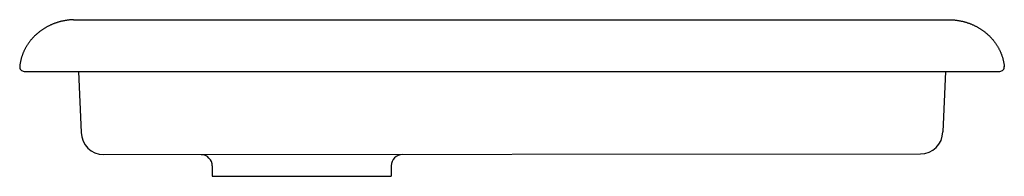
# Model space of a CAD drawing. Header units: millimetres. Extents: x 0 to 0.44, y -0.047 to 0.023.
import ezdxf

# ---------------------------------------------------------------- set-up
doc = ezdxf.new("R2010")
doc.units = ezdxf.units.MM
doc.layers.add('BLOCKS', color=3, linetype='Continuous')

msp = doc.modelspace()

# ---------------------------------------------------------------- linework, layer by layer
at = {"layer": 'BLOCKS'}
for p, q in [((0.02407705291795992, 0.02308886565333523), (0.4159589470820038, 0.02308886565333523)), ((0.002016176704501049, 0), (0.4369006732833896, 0)), ((0.02621265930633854, 0), (0.02748539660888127, -0.0273000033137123)), ((0.4138233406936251, 0), (0.4125532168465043, -0.02699753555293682)), ((0.4369006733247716, 0), (0.4380198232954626, 0)), ((0.03747128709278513, -0.03721359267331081), (0.4025673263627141, -0.03691112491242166)), ((0.08606259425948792, -0.04227347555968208), (0.08606259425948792, -0.04691113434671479)), ((0.1660625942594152, -0.04222913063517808), (0.1660625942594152, -0.04691113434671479)), ((0.08606259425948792, -0.04691113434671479), (0.1660625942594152, -0.04691113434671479))]:
    msp.add_line(p, q, dxfattribs=at)
for points in [[(0.02399600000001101, 0.02308586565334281, 0), (0.02371299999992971, 0.02307386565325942, 0), (0.02343099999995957, 0.02305886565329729, 0), (0.02314799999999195, 0.02304086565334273, 0), (0.02286600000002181, 0.02301986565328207, 0), (0.02258499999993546, 0.02299686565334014, 0), (0.02230299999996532, 0.02296986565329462, 0), (0.02202199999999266, 0.02293986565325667, 0), (0.02174200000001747, 0.02290786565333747, 0), (0.02146199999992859, 0.02287286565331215, 0), (0.0211819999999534, 0.02283386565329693, 0), (0.02090199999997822, 0.02279286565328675, 0), (0.02062399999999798, 0.02274886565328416, 0), (0.02034600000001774, 0.02270186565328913, 0), (0.0200680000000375, 0.02265186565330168, 0), (0.01979099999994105, 0.02259986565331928, 0), (0.01951499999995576, 0.02254386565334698, 0), (0.01923899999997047, 0.02248586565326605, 0), (0.01896399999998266, 0.02242386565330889, 0), (0.01868999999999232, 0.02235986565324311, 0), (0.01841699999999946, 0.02229286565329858, 0), (0.0181440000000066, 0.02222286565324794, 0), (0.01787200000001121, 0.02215086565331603, 0), (0.01760200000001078, 0.02207486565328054, 0), (0.01733200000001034, 0.0219968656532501, 0), (0.01706300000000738, 0.02191586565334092, 0), (0.01679500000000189, 0.02183186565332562, 0), (0.01652899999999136, 0.02174586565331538, 0), (0.01626299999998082, 0.02165586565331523, 0), (0.01599799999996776, 0.02156386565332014, 0), (0.01573499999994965, 0.02146986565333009, 0), (0.01547299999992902, 0.02137186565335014, 0), (0.01521200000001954, 0.02127186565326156, 0), (0.01495199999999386, 0.02116886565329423, 0), (0.01469299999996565, 0.02106286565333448, 0), (0.01443599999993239, 0.0209548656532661, 0), (0.0141800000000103, 0.02084386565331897, 0), (0.01392599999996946, 0.02072986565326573, 0), (0.01367299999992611, 0.02061386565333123, 0), (0.01342099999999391, 0.02049486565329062, 0), (0.01317099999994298, 0.02037386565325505, 0), (0.01292200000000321, 0.02024986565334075, 0), (0.0126749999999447, 0.02012286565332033, 0), (0.01242999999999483, 0.01999386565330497, 0), (0.01218599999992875, 0.01986186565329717, 0), (0.01194299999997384, 0.01972786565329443, 0), (0.01170300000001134, 0.01959186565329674, 0), (0.01146399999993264, 0.01945186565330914, 0), (0.01122699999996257, 0.01931086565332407, 0), (0.01099099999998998, 0.01916686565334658, 0), (0.01075700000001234, 0.01901986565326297, 0), (0.01052500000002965, 0.0188708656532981, 0), (0.01029499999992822, 0.01871986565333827, 0), (0.01006699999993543, 0.01856586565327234, 0), (0.009840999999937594, 0.01840986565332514, 0), (0.00961599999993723, 0.01825186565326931, 0), (0.009393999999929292, 0.01809086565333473, 0), (0.009173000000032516, 0.01792786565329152, 0), (0.00895500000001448, 0.01776286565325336, 0), (0.008737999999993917, 0.01759486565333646, 0), (0.008523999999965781, 0.01742486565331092, 0), (0.008311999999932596, 0.01725286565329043, 0), (0.008102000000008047, 0.01707886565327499, 0), (0.007893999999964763, 0.0169028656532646, 0), (0.007688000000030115, 0.01672386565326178, 0), (0.007483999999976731, 0.01654386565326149, 0), (0.00728300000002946, 0.01636086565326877, 0), (0.007083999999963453, 0.01617586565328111, 0), (0.006887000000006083, 0.01598886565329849, 0), (0.006691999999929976, 0.01579986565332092, 0), (0.006499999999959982, 0.01560986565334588, 0), (0.006309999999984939, 0.01541686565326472, 0), (0.006122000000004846, 0.0152218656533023, 0), (0.005937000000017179, 0.01502486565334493, 0), (0.005755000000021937, 0.0148268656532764, 0), (0.005574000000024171, 0.01462586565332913, 0), (0.00539600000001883, 0.0144238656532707, 0), (0.005221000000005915, 0.01421886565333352, 0), (0.005047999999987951, 0.01401286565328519, 0), (0.004877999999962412, 0.01380586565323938, 0), (0.004709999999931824, 0.01359586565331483, 0), (0.004545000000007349, 0.01338486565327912, 0), (0.004382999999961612, 0.01317186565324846, 0), (0.004223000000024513, 0.01295686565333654, 0), (0.004064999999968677, 0.01274086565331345, 0), (0.003911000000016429, 0.01252286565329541, 0), (0.003758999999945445, 0.0123038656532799, 0), (0.003609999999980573, 0.01208286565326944, 0), (0.003463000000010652, 0.01185986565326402, 0), (0.003319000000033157, 0.01163586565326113, 0), (0.0031779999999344, 0.0114098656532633, 0), (0.003039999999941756, 0.01118286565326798, 0), (0.002903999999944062, 0.01095486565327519, 0), (0.00277199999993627, 0.01072486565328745, 0), (0.002642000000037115, 0.01049386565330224, 0), (0.002515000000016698, 0.01026186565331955, 0), (0.002389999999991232, 0.01002786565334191, 0), (0.002268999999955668, 0.009792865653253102, 0), (0.002151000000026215, 0.009555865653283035, 0), (0.002034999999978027, 0.009318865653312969, 0), (0.001923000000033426, 0.009079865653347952, 0), (0.001812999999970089, 0.008839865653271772, 0), (0.001706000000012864, 0.008598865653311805, 0), (0.001601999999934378, 0.008356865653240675, 0), (0.001500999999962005, 0.008113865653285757, 0), (0.001403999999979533, 0.007869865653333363, 0), (0.001308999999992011, 0.007624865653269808, 0), (0.001216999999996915, 0.007378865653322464, 0), (0.001127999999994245, 0.007131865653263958, 0), (0.001041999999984, 0.006883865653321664, 0), (0.0009599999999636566, 0.006634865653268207, 0), (0.0008799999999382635, 0.006384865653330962, 0), (0.000803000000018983, 0.006134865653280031, 0), (0.0007299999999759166, 0.005882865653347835, 0), (0.0006589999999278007, 0.005630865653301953, 0), (0.0005919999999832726, 0.005378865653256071, 0), (0.0005280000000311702, 0.005124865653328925, 0), (0.0004659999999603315, 0.004870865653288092, 0), (0.0004079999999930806, 0.004615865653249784, 0), (0.0003530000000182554, 0.004360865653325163, 0), (0.0003020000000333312, 0.00410486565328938, 0), (0.0002529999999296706, 0.003848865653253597, 0), (0.0002069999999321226, 0.003591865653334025, 0), (0.0001650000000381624, 0.003334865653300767, 0), (0.0001260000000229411, 0.003076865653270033, 0), (9.000000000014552e-05, 0.0028188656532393, 0), (5.699999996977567e-05, 0.002560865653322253, 0), (2.699999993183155e-05, 0.002301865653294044, 0), (0, 0.002042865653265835, 0)], [(0.4160399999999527, 0.02308586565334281, 0), (0.416323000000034, 0.02307386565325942, 0), (0.4166050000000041, 0.02305886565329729, 0), (0.4168879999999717, 0.02304086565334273, 0), (0.4171699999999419, 0.02301986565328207, 0), (0.4174510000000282, 0.02299686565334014, 0), (0.4177329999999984, 0.02296986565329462, 0), (0.418013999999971, 0.02293986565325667, 0), (0.4182939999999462, 0.02290786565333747, 0), (0.4185740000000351, 0.02287286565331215, 0), (0.4188540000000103, 0.02283386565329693, 0), (0.4191339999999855, 0.02279286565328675, 0), (0.4194119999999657, 0.02274886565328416, 0), (0.4196899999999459, 0.02270186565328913, 0), (0.4199679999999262, 0.02265186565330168, 0), (0.4202450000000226, 0.02259986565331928, 0), (0.4205210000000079, 0.02254386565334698, 0), (0.4207969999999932, 0.02248586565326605, 0), (0.421071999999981, 0.02242386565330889, 0), (0.4213459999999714, 0.02235986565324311, 0), (0.4216189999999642, 0.02229286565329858, 0), (0.4218919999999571, 0.02222286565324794, 0), (0.4221639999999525, 0.02215086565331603, 0), (0.4224339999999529, 0.02207486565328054, 0), (0.4227039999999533, 0.0219968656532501, 0), (0.4229729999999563, 0.02191586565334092, 0), (0.4232409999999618, 0.02183186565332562, 0), (0.4235069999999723, 0.02174586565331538, 0), (0.4237729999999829, 0.02165586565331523, 0), (0.4240379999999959, 0.02156386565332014, 0), (0.424301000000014, 0.02146986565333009, 0), (0.4245630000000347, 0.02137186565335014, 0), (0.4248239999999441, 0.02127186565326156, 0), (0.4250839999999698, 0.02116886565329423, 0), (0.425342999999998, 0.02106286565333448, 0), (0.4256000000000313, 0.0209548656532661, 0), (0.4258559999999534, 0.02084386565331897, 0), (0.4261099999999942, 0.02072986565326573, 0), (0.4263630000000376, 0.02061386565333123, 0), (0.4266149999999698, 0.02049486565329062, 0), (0.4268650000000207, 0.02037386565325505, 0), (0.4271139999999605, 0.02024986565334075, 0), (0.427361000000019, 0.02012286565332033, 0), (0.4276059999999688, 0.01999386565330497, 0), (0.4278500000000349, 0.01986186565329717, 0), (0.4280929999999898, 0.01972786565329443, 0), (0.4283329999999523, 0.01959186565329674, 0), (0.428572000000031, 0.01945186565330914, 0), (0.4288090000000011, 0.01931086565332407, 0), (0.4290449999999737, 0.01916686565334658, 0), (0.4292789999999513, 0.01901986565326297, 0), (0.429510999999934, 0.0188708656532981, 0), (0.4297410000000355, 0.01871986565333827, 0), (0.4299690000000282, 0.01856586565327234, 0), (0.4301950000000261, 0.01840986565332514, 0), (0.4304200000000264, 0.01825186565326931, 0), (0.4306420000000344, 0.01809086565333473, 0), (0.4308629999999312, 0.01792786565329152, 0), (0.4310809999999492, 0.01776286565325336, 0), (0.4312979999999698, 0.01759486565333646, 0), (0.4315119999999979, 0.01742486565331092, 0), (0.4317240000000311, 0.01725286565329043, 0), (0.4319339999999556, 0.01707886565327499, 0), (0.4321419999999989, 0.0169028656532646, 0), (0.4323479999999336, 0.01672386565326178, 0), (0.4325519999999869, 0.01654386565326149, 0), (0.4327529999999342, 0.01636086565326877, 0), (0.4329520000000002, 0.01617586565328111, 0), (0.4331489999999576, 0.01598886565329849, 0), (0.4333440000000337, 0.01579986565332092, 0), (0.4335360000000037, 0.01560986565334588, 0), (0.4337259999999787, 0.01541686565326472, 0), (0.4339139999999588, 0.0152218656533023, 0), (0.4340989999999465, 0.01502486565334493, 0), (0.4342809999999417, 0.0148268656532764, 0), (0.4344619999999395, 0.01462586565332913, 0), (0.4346399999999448, 0.0144238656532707, 0), (0.4348149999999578, 0.01421886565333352, 0), (0.4349879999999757, 0.01401286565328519, 0), (0.4351580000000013, 0.01380586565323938, 0), (0.4353260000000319, 0.01359586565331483, 0), (0.4354909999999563, 0.01338486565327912, 0), (0.4356530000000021, 0.01317186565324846, 0), (0.4358129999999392, 0.01295686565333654, 0), (0.435970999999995, 0.01274086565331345, 0), (0.4361249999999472, 0.01252286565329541, 0), (0.4362770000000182, 0.0123038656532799, 0), (0.4364259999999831, 0.01208286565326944, 0), (0.436572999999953, 0.01185986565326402, 0), (0.4367169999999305, 0.01163586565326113, 0), (0.4368580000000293, 0.0114098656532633, 0), (0.4369960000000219, 0.01118286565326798, 0), (0.4371320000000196, 0.01095486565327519, 0), (0.4372640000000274, 0.01072486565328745, 0), (0.4373939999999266, 0.01049386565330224, 0), (0.437520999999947, 0.01026186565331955, 0), (0.4376459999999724, 0.01002786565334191, 0), (0.437767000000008, 0.009792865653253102, 0), (0.4378849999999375, 0.009555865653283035, 0), (0.4380009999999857, 0.009318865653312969, 0), (0.4381129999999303, 0.009079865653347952, 0), (0.4382229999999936, 0.008839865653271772, 0), (0.4383299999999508, 0.008598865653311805, 0), (0.4384340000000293, 0.008356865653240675, 0), (0.4385350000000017, 0.008113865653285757, 0), (0.4386319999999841, 0.007869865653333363, 0), (0.4387269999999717, 0.007624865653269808, 0), (0.4388189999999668, 0.007378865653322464, 0), (0.4389079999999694, 0.007131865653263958, 0), (0.4389939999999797, 0.006883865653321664, 0), (0.439076, 0.006634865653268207, 0), (0.4391560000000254, 0.006384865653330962, 0), (0.4392329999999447, 0.006134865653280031, 0), (0.4393059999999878, 0.005882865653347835, 0), (0.4393770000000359, 0.005630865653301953, 0), (0.4394439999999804, 0.005378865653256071, 0), (0.4395079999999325, 0.005124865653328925, 0), (0.4395700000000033, 0.004870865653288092, 0), (0.4396279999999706, 0.004615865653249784, 0), (0.4396829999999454, 0.004360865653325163, 0), (0.4397339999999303, 0.00410486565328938, 0), (0.439783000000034, 0.003848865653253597, 0), (0.4398290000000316, 0.003591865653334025, 0), (0.4398709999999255, 0.003334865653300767, 0), (0.4399099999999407, 0.003076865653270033, 0), (0.4399459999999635, 0.0028188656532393, 0), (0.4399789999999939, 0.002560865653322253, 0), (0.4400090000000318, 0.002301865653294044, 0), (0.4400359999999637, 0.002042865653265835, 0)]]:
    msp.add_polyline3d(points, dxfattribs=at)
for centre, radius, start, end in [((0.002016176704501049, 0.002009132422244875), 0.002009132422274, 174.0138641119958, 269.9999999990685), ((0.4380198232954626, 0.002009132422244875), 0.002009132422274, 270.0000000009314, 5.986135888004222), ((0.03748502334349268, -0.02721360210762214), 0.01, 180.4950486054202, 269.9212970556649), ((0.4025535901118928, -0.02691113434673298), 0.01, 270.078702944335, 359.5049513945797), ((0.08106259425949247, -0.04227347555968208), 0.005, 0, 89.92129705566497), ((0.1710625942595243, -0.04222913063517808), 0.005, 90.07870294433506, 180)]:
    msp.add_arc(centre, radius, start, end, dxfattribs=at)

doc.saveas('drawing.dxf')
